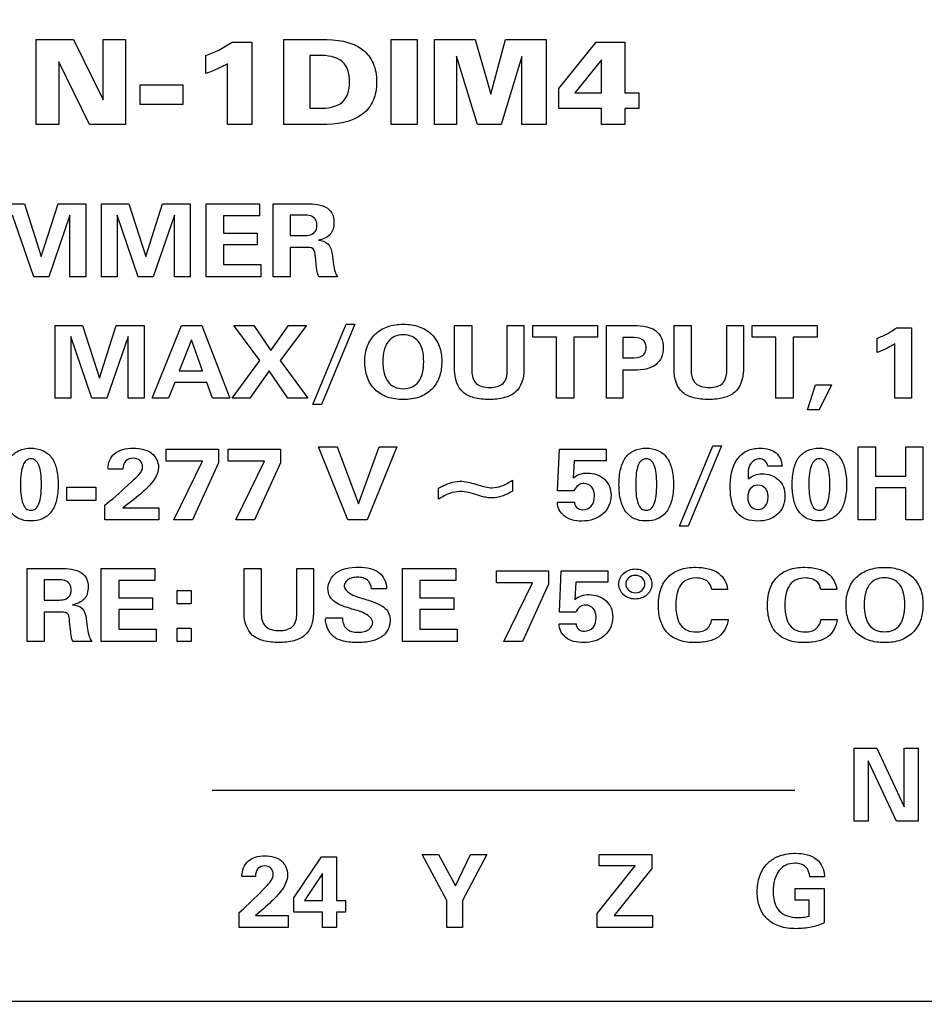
# Model space of a CAD drawing. Header units: inches. Extents: x 0.6 to 15.6, y 0.2 to 10.2.
# Tile 5 of 15: x 2.7 to 3.4, y 6.6 to 7.4. Entities that reach past the tile are written whole.
import ezdxf

# ---------------------------------------------------------------- set-up
doc = ezdxf.new("R2010")
doc.units = ezdxf.units.IN
doc.header["$LTSCALE"] = 0.935
doc.header["$MEASUREMENT"] = 0
doc.header["$PDMODE"] = 3
doc.header["$PDSIZE"] = 0.3125
doc.layers.get('0').update_dxf_attribs({"linetype": 'CONTINUOUS'})
doc.layers.get('Defpoints').update_dxf_attribs({"linetype": 'CONTINUOUS'})
doc.layers.add('DIMS', color=5, linetype='CONTINUOUS')
doc.layers.add('SCREEN', color=5, linetype='CONTINUOUS')
doc.styles.get("Standard").update_dxf_attribs({"font": 'ARIAL.TTF'})
doc.dimstyles.get("Standard").update_dxf_attribs({"dimtxt": 0.125, "dimasz": 0.18, "dimexe": 0.18, "dimexo": 0.0625, "dimgap": 0.09, "dimtad": 0, "dimtih": 1, "dimtoh": 1, "dimdec": 3, "dimzin": 4, "dimdsep": 46, "dimtxsty": 'STANDARD', "dimblk": '_FILLED', "dimblk1": '_FILLED', "dimblk2": '_FILLED', "dimcen": 0.09, "dimadec": 0, "dimazin": 0, "dimtol": 1, "dimtp": 0.001, "dimtm": 0.001, "dimtfac": 1, "dimtdec": 3, "dimtofl": 0, "dimtmove": 0, "dimatfit": 3, "dimldrblk": '_FILLED', "dimfxl": 1, "dimtolj": 1, "dimtzin": 4, "dimarcsym": 0})

# ---------------------------------------------------------------- blocks, each defined once
blk = doc.blocks.new('_FILLED')
at = {"color": 0, "linetype": 'ByBlock'}
blk.add_solid([(0, 0), (-1, 0.17361), (-1, -0.17361)], dxfattribs=at)
blk = doc.blocks.new('*D3')
at = {"layer": 'Defpoints', "color": 0, "lineweight": 0}
for p in [(2.34381, 9.18385), (1.23319, 5.37685), (6.39535, 5.37685)]:
    blk.add_point(p, dxfattribs=at)
at = {"layer": 'DIMS', "color": 0, "lineweight": -2}
for p, q in [((2.28131, 9.18385), (1.05319, 9.18385)), ((1.23319, 9.00385), (1.23319, 7.62105)), ((1.23319, 5.55685), (1.23319, 7.27717)), ((6.33285, 5.37685), (1.05319, 5.37685))]:
    blk.add_line(p, q, dxfattribs=at)
at = {"layer": 'DIMS', "color": 0, "lineweight": -2, "xscale": 0.18, "yscale": 0.18, "zscale": 0.18}
for p, rotation in [((1.23319, 9.18385), 90), ((1.23319, 5.37685), 270)]:
    blk.add_blockref('_FILLED', p, dxfattribs=dict(at, rotation=rotation))
at = {"layer": 'DIMS', "color": 0, "insert": (1.23319, 7.44911), "char_height": 0.125, "attachment_point": 5}
blk.add_mtext('\\A1;94.2mm (3.709")', dxfattribs=at)

msp = doc.modelspace()

# ---------------------------------------------------------------- linework, layer by layer
msp.add_line((2.41069, 6.61185), (10.76069, 6.61185))
at = {"layer": 'SCREEN', "linetype": 'Continuous'}
for p, q in [((2.68985, 7.33333), (2.68985, 7.40335)), ((2.68985, 7.40335), (2.72041, 7.40335)), ((2.72041, 7.40335), (2.74494, 7.35356)), ((2.74494, 7.35356), (2.74494, 7.40335)), ((2.74494, 7.40335), (2.76332, 7.40335)), ((2.76332, 7.40335), (2.76332, 7.33333)), ((2.85097, 7.40107), (2.86741, 7.40107)), ((2.86741, 7.40107), (2.86741, 7.33333)), ((2.89356, 7.33333), (2.89356, 7.40335)), ((2.89356, 7.40335), (2.92476, 7.40335)), ((2.982, 7.33333), (2.982, 7.40335)), ((2.982, 7.40335), (3.00343, 7.40335)), ((3.00343, 7.40335), (3.00343, 7.33333)), ((3.0175, 7.33333), (3.0175, 7.40335)), ((3.0175, 7.40335), (3.05096, 7.40335)), ((3.05096, 7.40335), (3.06398, 7.35821)), ((3.06398, 7.35821), (3.0759, 7.40335)), ((3.0759, 7.40335), (3.10936, 7.40335)), ((3.10936, 7.40335), (3.10936, 7.33333)), ((3.11985, 7.36281), (3.15063, 7.40107)), ((3.15063, 7.40107), (3.17421, 7.40107)), ((3.17421, 7.40107), (3.17421, 7.35929)), ((2.82944, 7.37524), (2.82944, 7.3903)), ((2.91509, 7.39011), (2.91509, 7.34667)), ((2.92271, 7.39011), (2.91509, 7.39011)), ((3.03567, 7.38944), (3.03567, 7.33333)), ((3.0529, 7.33333), (3.03567, 7.38944)), ((3.08945, 7.38935), (3.07238, 7.33333)), ((3.08945, 7.33333), (3.08945, 7.38935)), ((2.7086, 7.38474), (2.7086, 7.33333)), ((2.73375, 7.33333), (2.7086, 7.38474)), ((2.84719, 7.33333), (2.84719, 7.38331)), ((3.15494, 7.38641), (3.13309, 7.35929)), ((3.15494, 7.35929), (3.15494, 7.38641)), ((2.77534, 7.34966), (2.77534, 7.3658)), ((2.77534, 7.3658), (2.81053, 7.3658)), ((2.81053, 7.3658), (2.81053, 7.34966)), ((3.11985, 7.34657), (3.11985, 7.36281)), ((3.13309, 7.35929), (3.15494, 7.35929)), ((3.17421, 7.35929), (3.18561, 7.35929)), ((3.18561, 7.35929), (3.18561, 7.34657)), ((2.81053, 7.34966), (2.77534, 7.34966)), ((2.91509, 7.34667), (2.92271, 7.34667)), ((3.15494, 7.34657), (3.11985, 7.34657)), ((3.15494, 7.33333), (3.15494, 7.34657)), ((3.17421, 7.34657), (3.17421, 7.33333)), ((3.18561, 7.34657), (3.17421, 7.34657)), ((2.7086, 7.33333), (2.68985, 7.33333)), ((2.76332, 7.33333), (2.73375, 7.33333)), ((2.86741, 7.33333), (2.84719, 7.33333)), ((2.92476, 7.33333), (2.89356, 7.33333)), ((3.00343, 7.33333), (2.982, 7.33333)), ((3.03567, 7.33333), (3.0175, 7.33333)), ((3.07238, 7.33333), (3.0529, 7.33333)), ((3.10936, 7.33333), (3.08945, 7.33333)), ((3.17421, 7.33333), (3.15494, 7.33333)), ((2.65772, 7.268), (2.68014, 7.268)), ((2.68014, 7.268), (2.69405, 7.22466)), ((2.69405, 7.22466), (2.70787, 7.268)), ((2.70787, 7.268), (2.73073, 7.268)), ((2.73073, 7.268), (2.73073, 7.20798)), ((2.74365, 7.20798), (2.74365, 7.268)), ((2.74365, 7.268), (2.76607, 7.268)), ((2.76607, 7.268), (2.77998, 7.22466)), ((2.77998, 7.22466), (2.7938, 7.268)), ((2.7938, 7.268), (2.81667, 7.268)), ((2.81667, 7.268), (2.81667, 7.20798)), ((2.82959, 7.20798), (2.82959, 7.268)), ((2.82959, 7.268), (2.87362, 7.268)), ((2.87362, 7.268), (2.87362, 7.25807)), ((2.88483, 7.20798), (2.88483, 7.268)), ((2.88483, 7.268), (2.91242, 7.268)), ((2.68779, 7.20798), (2.67046, 7.25872)), ((2.71759, 7.25872), (2.70021, 7.20798)), ((2.71759, 7.20798), (2.71759, 7.25872)), ((2.7564, 7.25872), (2.7564, 7.20798)), ((2.77372, 7.20798), (2.7564, 7.25872)), ((2.80353, 7.25872), (2.78615, 7.20798)), ((2.80353, 7.20798), (2.80353, 7.25872)), ((2.844, 7.25807), (2.844, 7.24391)), ((2.87362, 7.25807), (2.844, 7.25807)), ((2.89878, 7.25872), (2.89878, 7.24192)), ((2.90715, 7.25872), (2.89878, 7.25872)), ((2.844, 7.24391), (2.87178, 7.24391)), ((2.87178, 7.24391), (2.87178, 7.23414)), ((2.89878, 7.24192), (2.90715, 7.24192)), ((2.844, 7.23414), (2.844, 7.21799)), ((2.87178, 7.23414), (2.844, 7.23414)), ((2.89878, 7.23215), (2.89878, 7.20798)), ((2.91103, 7.23215), (2.89878, 7.23215)), ((2.93326, 7.22674), (2.93444, 7.21807)), ((2.92061, 7.2153), (2.91967, 7.22438)), ((2.844, 7.21799), (2.87466, 7.21799)), ((2.87466, 7.21799), (2.87466, 7.20798)), ((2.70021, 7.20798), (2.68779, 7.20798)), ((2.73073, 7.20798), (2.71759, 7.20798)), ((2.7564, 7.20798), (2.74365, 7.20798)), ((2.78615, 7.20798), (2.77372, 7.20798)), ((2.81667, 7.20798), (2.80353, 7.20798)), ((2.87466, 7.20798), (2.82959, 7.20798)), ((2.89878, 7.20798), (2.88483, 7.20798)), ((2.93785, 7.20798), (2.92246, 7.20798)), ((2.70557, 7.10798), (2.70557, 7.168)), ((2.70557, 7.168), (2.72799, 7.168)), ((2.72799, 7.168), (2.7419, 7.12466)), ((2.7419, 7.12466), (2.75572, 7.168)), ((2.75572, 7.168), (2.77859, 7.168)), ((2.77859, 7.168), (2.77859, 7.10798)), ((2.78534, 7.10798), (2.80942, 7.168)), ((2.80942, 7.168), (2.82617, 7.168)), ((2.82617, 7.168), (2.84931, 7.10798)), ((2.87389, 7.13898), (2.85255, 7.168)), ((2.85255, 7.168), (2.86889, 7.168)), ((2.86889, 7.168), (2.8828, 7.14724)), ((2.8828, 7.14724), (2.89739, 7.168)), ((2.91224, 7.168), (2.89063, 7.13923)), ((2.89739, 7.168), (2.91224, 7.168)), ((2.91746, 7.10289), (2.94502, 7.16889)), ((2.95213, 7.16889), (2.92466, 7.10289)), ((2.94502, 7.16889), (2.95213, 7.16889)), ((3.03415, 7.13105), (3.03415, 7.168)), ((3.03415, 7.168), (3.04828, 7.168)), ((3.04828, 7.168), (3.04828, 7.13015)), ((3.0775, 7.13072), (3.0775, 7.168)), ((3.0775, 7.168), (3.09113, 7.168)), ((3.09113, 7.168), (3.09113, 7.13105)), ((3.09843, 7.15823), (3.09843, 7.168)), ((3.09843, 7.168), (3.15178, 7.168)), ((3.15178, 7.168), (3.15178, 7.15823)), ((3.15924, 7.10798), (3.15924, 7.168)), ((3.15924, 7.168), (3.17892, 7.168)), ((3.21475, 7.13105), (3.21475, 7.168)), ((3.21475, 7.168), (3.22888, 7.168)), ((3.22888, 7.168), (3.22888, 7.13015)), ((3.2581, 7.13072), (3.2581, 7.168)), ((3.2581, 7.168), (3.27174, 7.168)), ((3.27174, 7.168), (3.27174, 7.13105)), ((3.27903, 7.15823), (3.27903, 7.168)), ((3.27903, 7.168), (3.33238, 7.168)), ((3.33238, 7.168), (3.33238, 7.15823)), ((3.39774, 7.16604), (3.41021, 7.16604)), ((3.41021, 7.16604), (3.41021, 7.10798)), ((2.71831, 7.15872), (2.71831, 7.10798)), ((2.73564, 7.10798), (2.71831, 7.15872)), ((2.76544, 7.15872), (2.74806, 7.10798)), ((2.76544, 7.10798), (2.76544, 7.15872)), ((2.81753, 7.15616), (2.80749, 7.13072)), ((2.82666, 7.13072), (2.81753, 7.15616)), ((3.11797, 7.15823), (3.09843, 7.15823)), ((3.11797, 7.10798), (3.11797, 7.15823)), ((3.13224, 7.15823), (3.13224, 7.10798)), ((3.15178, 7.15823), (3.13224, 7.15823)), ((3.1727, 7.15799), (3.1727, 7.14122)), ((3.17945, 7.15799), (3.1727, 7.15799)), ((3.29857, 7.15823), (3.27903, 7.15823)), ((3.29857, 7.10798), (3.29857, 7.15823)), ((3.31284, 7.15823), (3.31284, 7.10798)), ((3.33238, 7.15823), (3.31284, 7.15823)), ((3.3819, 7.14574), (3.3819, 7.15738)), ((3.39653, 7.10798), (3.39653, 7.15298)), ((2.85111, 7.10798), (2.87389, 7.13898)), ((2.89063, 7.13923), (2.91341, 7.10798)), ((3.1727, 7.14122), (3.17945, 7.14122)), ((2.80749, 7.13072), (2.82666, 7.13072)), ((2.88154, 7.13072), (2.86574, 7.10798)), ((2.89693, 7.10798), (2.88154, 7.13072)), ((3.1727, 7.13113), (3.1727, 7.10798)), ((3.18256, 7.13113), (3.1727, 7.13113)), ((2.80389, 7.12088), (2.79871, 7.10798)), ((2.83013, 7.12088), (2.80389, 7.12088)), ((2.83486, 7.10798), (2.83013, 7.12088)), ((3.32445, 7.09838), (3.33112, 7.11913)), ((3.33112, 7.11913), (3.34421, 7.11913)), ((3.34421, 7.11913), (3.33404, 7.09838)), ((2.71831, 7.10798), (2.70557, 7.10798)), ((2.74806, 7.10798), (2.73564, 7.10798)), ((2.77859, 7.10798), (2.76544, 7.10798)), ((2.79871, 7.10798), (2.78534, 7.10798)), ((2.84931, 7.10798), (2.83486, 7.10798)), ((2.86574, 7.10798), (2.85111, 7.10798)), ((2.91341, 7.10798), (2.89693, 7.10798)), ((3.13224, 7.10798), (3.11797, 7.10798)), ((3.1727, 7.10798), (3.15924, 7.10798)), ((3.31284, 7.10798), (3.29857, 7.10798)), ((3.41021, 7.10798), (3.39653, 7.10798)), ((2.92466, 7.10289), (2.91746, 7.10289)), ((3.33404, 7.09838), (3.32445, 7.09838)), ((2.79691, 7.05615), (2.79691, 7.06604)), ((2.79691, 7.06604), (2.83981, 7.06604)), ((2.83981, 7.06604), (2.83981, 7.05497)), ((2.84792, 7.05615), (2.84792, 7.06604)), ((2.84792, 7.06604), (2.89082, 7.06604)), ((2.89082, 7.06604), (2.89082, 7.05497)), ((2.94641, 7.00798), (2.92224, 7.06799)), ((2.92224, 7.06799), (2.93763, 7.06799)), ((2.93763, 7.06799), (2.95514, 7.02108)), ((2.95514, 7.02108), (2.9722, 7.06799)), ((2.9867, 7.06799), (2.96225, 7.00798)), ((2.9722, 7.06799), (2.9867, 7.06799)), ((3.11895, 7.0319), (3.12044, 7.06604)), ((3.12044, 7.06604), (3.15888, 7.06604)), ((3.15888, 7.06604), (3.15888, 7.05664)), ((3.21921, 7.00289), (3.24676, 7.06889)), ((3.25387, 7.06889), (3.22641, 7.00289)), ((3.24676, 7.06889), (3.25387, 7.06889)), ((3.3661, 7.00798), (3.3661, 7.06799)), ((3.3661, 7.06799), (3.38041, 7.06799)), ((3.38041, 7.06799), (3.38041, 7.04399)), ((3.40549, 7.04399), (3.40549, 7.06799)), ((3.40549, 7.06799), (3.41931, 7.06799)), ((3.41931, 7.06799), (3.41931, 7.00798)), ((3.1326, 7.05664), (3.13169, 7.04248)), ((3.15888, 7.05664), (3.1326, 7.05664)), ((2.76112, 7.0498), (2.74888, 7.0498)), ((2.82662, 7.05615), (2.79691, 7.05615)), ((2.80303, 7.00798), (2.82662, 7.05615)), ((2.83981, 7.05497), (2.81834, 7.00798)), ((2.87763, 7.05615), (2.84792, 7.05615)), ((2.85404, 7.00798), (2.87763, 7.05615)), ((2.89082, 7.05497), (2.86935, 7.00798)), ((3.30356, 7.05208), (3.29177, 7.05208)), ((3.08182, 7.04057), (3.08182, 7.03159)), ((3.38041, 7.04399), (3.40549, 7.04399)), ((2.71512, 7.02389), (2.71512, 7.03491)), ((2.71512, 7.03491), (2.73893, 7.03491)), ((2.73893, 7.03491), (2.73893, 7.02389)), ((3.02096, 7.0249), (3.02096, 7.03396)), ((3.05166, 7.03735), (3.05413, 7.03659)), ((3.38041, 7.03422), (3.38041, 7.00798)), ((3.40549, 7.03422), (3.38041, 7.03422)), ((3.40549, 7.00798), (3.40549, 7.03422)), ((3.1325, 7.0319), (3.11895, 7.0319)), ((2.73893, 7.02389), (2.71512, 7.02389)), ((2.7464, 7.02014), (2.75018, 7.02323)), ((2.7464, 7.00798), (2.7464, 7.02014)), ((2.76112, 7.01782), (2.79083, 7.01782)), ((2.79083, 7.01782), (2.79083, 7.00798)), ((3.11878, 7.02254), (3.13269, 7.02254)), ((2.79083, 7.00798), (2.7464, 7.00798)), ((2.81834, 7.00798), (2.80303, 7.00798)), ((2.86935, 7.00798), (2.85404, 7.00798)), ((2.96225, 7.00798), (2.94641, 7.00798)), ((3.38041, 7.00798), (3.3661, 7.00798)), ((3.41931, 7.00798), (3.40549, 7.00798)), ((3.22641, 7.00289), (3.21921, 7.00289)), ((2.68252, 6.90797), (2.68252, 6.96799)), ((2.68252, 6.96799), (2.71012, 6.96799)), ((2.74338, 6.90797), (2.74338, 6.96799)), ((2.74338, 6.96799), (2.78741, 6.96799)), ((2.78741, 6.96799), (2.78741, 6.95806)), ((2.86097, 6.93104), (2.86097, 6.96799)), ((2.86097, 6.96799), (2.8751, 6.96799)), ((2.8751, 6.96799), (2.8751, 6.93015)), ((2.90432, 6.93072), (2.90432, 6.96799)), ((2.90432, 6.96799), (2.91796, 6.96799)), ((2.91796, 6.96799), (2.91796, 6.93104)), ((2.99124, 6.90797), (2.99124, 6.96799)), ((2.99124, 6.96799), (3.03527, 6.96799)), ((3.03527, 6.96799), (3.03527, 6.95806)), ((3.06849, 6.95615), (3.06849, 6.96604)), ((3.06849, 6.96604), (3.11139, 6.96604)), ((3.11139, 6.96604), (3.11139, 6.95497)), ((3.12035, 6.9319), (3.12183, 6.96604)), ((3.12183, 6.96604), (3.16028, 6.96604)), ((3.16028, 6.96604), (3.16028, 6.95664)), ((2.69648, 6.95871), (2.69648, 6.94191)), ((2.70485, 6.95871), (2.69648, 6.95871)), ((2.75779, 6.95806), (2.75779, 6.9439)), ((2.78741, 6.95806), (2.75779, 6.95806)), ((2.97814, 6.95123), (2.96581, 6.95123)), ((3.00564, 6.95806), (3.00564, 6.9439)), ((3.03527, 6.95806), (3.00564, 6.95806)), ((3.0982, 6.95615), (3.06849, 6.95615)), ((3.07461, 6.90797), (3.0982, 6.95615)), ((3.11139, 6.95497), (3.08992, 6.90797)), ((3.13399, 6.95664), (3.13309, 6.94248)), ((3.16028, 6.95664), (3.13399, 6.95664)), ((2.75779, 6.9439), (2.78557, 6.9439)), ((2.78557, 6.9439), (2.78557, 6.93414)), ((2.80577, 6.93882), (2.80577, 6.9498)), ((2.80577, 6.9498), (2.81739, 6.9498)), ((2.81739, 6.9498), (2.81739, 6.93882)), ((3.00564, 6.9439), (3.03343, 6.9439)), ((3.03343, 6.9439), (3.03343, 6.93414)), ((3.25878, 6.95066), (3.24568, 6.95066)), ((3.34854, 6.95066), (3.33544, 6.95066)), ((2.69648, 6.94191), (2.70485, 6.94191)), ((2.81739, 6.93882), (2.80577, 6.93882)), ((2.94969, 6.93462), (2.94835, 6.93503)), ((2.95978, 6.94288), (2.96063, 6.94264)), ((2.69648, 6.93214), (2.69648, 6.90797)), ((2.70872, 6.93214), (2.69648, 6.93214)), ((2.75779, 6.93414), (2.75779, 6.91798)), ((2.78557, 6.93414), (2.75779, 6.93414)), ((2.92791, 6.92746), (2.94182, 6.92746)), ((2.95118, 6.93418), (2.94969, 6.93462)), ((3.00564, 6.93414), (3.00564, 6.91798)), ((3.03343, 6.93414), (3.00564, 6.93414)), ((3.1339, 6.9319), (3.12035, 6.9319)), ((2.71831, 6.9153), (2.71737, 6.92437)), ((2.73096, 6.92673), (2.73213, 6.91806)), ((2.80577, 6.90797), (2.80577, 6.91896)), ((2.80577, 6.91896), (2.81739, 6.91896)), ((2.81739, 6.91896), (2.81739, 6.90797)), ((3.12017, 6.92254), (3.13408, 6.92254)), ((3.24577, 6.92596), (3.25914, 6.92596)), ((3.33553, 6.92596), (3.3489, 6.92596)), ((2.75779, 6.91798), (2.78845, 6.91798)), ((2.78845, 6.91798), (2.78845, 6.90797)), ((3.00564, 6.91798), (3.0363, 6.91798)), ((3.0363, 6.91798), (3.0363, 6.90797)), ((2.69648, 6.90797), (2.68252, 6.90797)), ((2.73555, 6.90797), (2.72016, 6.90797)), ((2.78845, 6.90797), (2.74338, 6.90797)), ((2.81739, 6.90797), (2.80577, 6.90797)), ((3.0363, 6.90797), (2.99124, 6.90797)), ((3.08992, 6.90797), (3.07461, 6.90797))]:
    msp.add_line(p, q, dxfattribs=at)
at = {"layer": 'SCREEN'}
for p, q in [((3.36301, 6.76001), (3.36301, 6.82003)), ((3.36301, 6.82003), (3.38152, 6.82003)), ((3.38152, 6.82003), (3.4041, 6.77177)), ((3.4041, 6.77177), (3.4041, 6.82003)), ((3.4041, 6.82003), (3.41562, 6.82003)), ((3.41562, 6.82003), (3.41562, 6.76001)), ((3.37452, 6.80969), (3.37452, 6.76001)), ((3.39784, 6.76001), (3.37452, 6.80969)), ((2.83472, 6.78547), (3.31408, 6.78547)), ((3.37452, 6.76001), (3.36301, 6.76001)), ((3.41562, 6.76001), (3.39784, 6.76001)), ((3.02778, 6.69478), (3.00752, 6.73263)), ((3.00752, 6.73263), (3.02103, 6.73263)), ((3.02103, 6.73263), (3.03478, 6.70695)), ((3.03478, 6.70695), (3.04719, 6.73263)), ((3.06054, 6.73263), (3.04064, 6.69478)), ((3.04719, 6.73263), (3.06054, 6.73263)), ((3.15323, 6.72318), (3.15323, 6.73263)), ((3.15323, 6.73263), (3.19632, 6.73263)), ((3.19632, 6.73263), (3.19632, 6.72103)), ((2.90176, 6.69686), (2.9245, 6.73067)), ((2.9245, 6.73067), (2.93708, 6.73067)), ((2.93708, 6.73067), (2.93708, 6.69478)), ((2.92544, 6.71712), (2.91075, 6.69478)), ((2.92544, 6.69478), (2.92544, 6.71712)), ((3.15156, 6.68412), (3.18273, 6.72318)), ((3.18273, 6.72318), (3.15323, 6.72318)), ((3.19632, 6.72103), (3.16548, 6.68253)), ((2.85915, 6.71444), (2.85915, 6.71509)), ((2.87022, 6.71444), (2.85915, 6.71444)), ((3.33848, 6.71411), (3.32639, 6.71411)), ((3.33848, 6.71521), (3.33848, 6.71411)), ((3.31439, 6.69503), (3.31439, 6.70459)), ((3.31439, 6.70459), (3.33831, 6.70459)), ((3.33831, 6.70459), (3.33831, 6.67651)), ((2.90176, 6.68518), (2.90176, 6.69686)), ((2.91075, 6.69478), (2.92544, 6.69478)), ((2.93708, 6.69478), (2.94436, 6.69478)), ((2.94436, 6.69478), (2.94436, 6.68518)), ((3.02778, 6.67261), (3.02778, 6.69478)), ((3.04064, 6.69478), (3.04064, 6.67261)), ((3.32582, 6.69503), (3.31439, 6.69503)), ((3.32578, 6.68192), (3.32582, 6.69503)), ((2.85692, 6.68477), (2.86033, 6.68787)), ((2.85692, 6.67261), (2.85692, 6.68477)), ((2.92544, 6.68518), (2.90176, 6.68518)), ((2.92544, 6.67261), (2.92544, 6.68518)), ((2.93708, 6.68518), (2.93708, 6.67261)), ((2.94436, 6.68518), (2.93708, 6.68518)), ((3.15156, 6.67261), (3.15156, 6.68412)), ((2.87022, 6.68245), (2.89708, 6.68245)), ((2.89708, 6.68245), (2.89708, 6.67261)), ((3.16548, 6.68253), (3.19706, 6.68253)), ((3.19706, 6.68253), (3.19706, 6.67261)), ((2.89708, 6.67261), (2.85692, 6.67261)), ((2.93708, 6.67261), (2.92544, 6.67261)), ((3.04064, 6.67261), (3.02778, 6.67261)), ((3.19706, 6.67261), (3.15156, 6.67261))]:
    msp.add_line(p, q, dxfattribs=at)
at = {"layer": 'SCREEN', "linetype": 'Continuous'}
for points, knots in [([(2.82944, 7.3903), (2.83315, 7.39138), (2.84066, 7.39443), (2.84755, 7.39865), (2.85097, 7.40107)], [0, 0, 0, 0, 0.47935, 1, 1, 1, 1]), ([(2.92476, 7.40335), (2.93643, 7.40335), (2.9547, 7.40137), (2.96686, 7.38587), (2.96952, 7.37632), (2.97014, 7.36832), (2.96952, 7.36032), (2.96686, 7.35078), (2.95469, 7.33528), (2.93643, 7.33333), (2.92476, 7.33333)], [0, 0, 0, 0, 0.271337, 0.378446, 0.436062, 0.500119, 0.564115, 0.62169, 0.728716, 1, 1, 1, 1]), ([(2.92271, 7.34667), (2.9293, 7.34667), (2.94006, 7.34767), (2.94712, 7.35891), (2.94795, 7.36833), (2.94711, 7.37777), (2.94006, 7.38905), (2.92929, 7.39011), (2.92271, 7.39011)], [0, 0, 0, 0, 0.261659, 0.367534, 0.49936, 0.631974, 0.738547, 1, 1, 1, 1]), ([(2.84719, 7.38331), (2.8448, 7.3818), (2.839, 7.37881), (2.83291, 7.37648), (2.82944, 7.37524)], [0, 0, 0, 0, 0.434123, 1, 1, 1, 1]), ([(2.91242, 7.268), (2.91822, 7.268), (2.92701, 7.26764), (2.93424, 7.25972), (2.93514, 7.25327), (2.93454, 7.24746), (2.93112, 7.24085), (2.92559, 7.23883), (2.92201, 7.23805)], [0, 0, 0, 0, 0.334552, 0.454109, 0.586356, 0.696253, 0.788613, 1, 1, 1, 1]), ([(2.90715, 7.24192), (2.91081, 7.24192), (2.91624, 7.24154), (2.92061, 7.24629), (2.92102, 7.25021), (2.92066, 7.25411), (2.91652, 7.25923), (2.91086, 7.25872), (2.90715, 7.25872)], [0, 0, 0, 0, 0.297273, 0.387829, 0.494839, 0.607632, 0.698189, 1, 1, 1, 1]), ([(2.92201, 7.23805), (2.92483, 7.23778), (2.93129, 7.23618), (2.93286, 7.2297), (2.93326, 7.22674)], [0, 0, 0, 0, 0.486301, 1, 1, 1, 1]), ([(2.91967, 7.22438), (2.91945, 7.22667), (2.91918, 7.23258), (2.9133, 7.23215), (2.91103, 7.23215)], [0, 0, 0, 0, 0.50265, 1, 1, 1, 1]), ([(2.92246, 7.20798), (2.92194, 7.20888), (2.92105, 7.21129), (2.92076, 7.21382), (2.92061, 7.2153)], [0, 0, 0, 0, 0.409063, 1, 1, 1, 1]), ([(2.93444, 7.21807), (2.93474, 7.21602), (2.93539, 7.2125), (2.93691, 7.20916), (2.93785, 7.20798)], [0, 0, 0, 0, 0.57835, 1, 1, 1, 1]), ([(2.96023, 7.13829), (2.96025, 7.14265), (2.96142, 7.15089), (2.96817, 7.16143), (2.97905, 7.16785), (2.99195, 7.16944), (3.00484, 7.16785), (3.01567, 7.1614), (3.02247, 7.15088), (3.02361, 7.14218), (3.02357, 7.1374), (3.02355, 7.13695)], [0, 0, 0, 0, 0.128921, 0.243873, 0.36134, 0.493823, 0.625814, 0.742899, 0.858495, 0.986792, 1, 1, 1, 1]), ([(3.17892, 7.168), (3.18589, 7.168), (3.19655, 7.16776), (3.20504, 7.158), (3.20612, 7.14979), (3.20504, 7.14171), (3.19798, 7.13238), (3.18854, 7.13113), (3.18256, 7.13113)], [0, 0, 0, 0, 0.298123, 0.403393, 0.523588, 0.640375, 0.744192, 1, 1, 1, 1]), ([(3.3819, 7.15738), (3.38485, 7.15852), (3.39037, 7.16101), (3.39548, 7.16428), (3.39774, 7.16604)], [0, 0, 0, 0, 0.525235, 1, 1, 1, 1]), ([(3.00871, 7.13821), (3.00871, 7.1414), (3.00824, 7.14714), (3.00507, 7.15471), (2.99916, 7.15949), (2.99188, 7.16061), (2.98461, 7.15948), (2.97873, 7.15468), (2.97559, 7.14713), (2.97508, 7.14139), (2.97508, 7.13821)], [0, 0, 0, 0, 0.152403, 0.274535, 0.38279, 0.500549, 0.617708, 0.72597, 0.847787, 1, 1, 1, 1]), ([(3.17945, 7.14122), (3.18267, 7.14122), (3.18762, 7.14122), (3.19142, 7.14583), (3.19185, 7.14963), (3.19142, 7.15344), (3.18758, 7.15799), (3.18266, 7.15799), (3.17945, 7.15799)], [0, 0, 0, 0, 0.28569, 0.384396, 0.500942, 0.616576, 0.715061, 1, 1, 1, 1]), ([(3.39653, 7.15298), (3.39394, 7.15136), (3.38923, 7.1486), (3.38419, 7.14646), (3.3819, 7.14574)], [0, 0, 0, 0, 0.560025, 1, 1, 1, 1]), ([(3.02355, 7.13695), (3.02346, 7.13294), (3.02227, 7.12502), (3.01585, 7.1146), (3.00495, 7.10799), (2.99195, 7.10641), (2.97895, 7.10799), (2.96799, 7.11454), (2.96137, 7.12539), (2.96021, 7.1338), (2.96023, 7.13829)], [0, 0, 0, 0, 0.120395, 0.238755, 0.357662, 0.492803, 0.628411, 0.747599, 0.865389, 1, 1, 1, 1]), ([(2.97508, 7.13821), (2.97507, 7.13497), (2.97558, 7.12916), (2.97866, 7.12149), (2.98457, 7.11665), (2.99188, 7.11553), (2.9992, 7.11664), (3.00512, 7.12149), (3.00825, 7.12916), (3.00871, 7.13497), (3.00871, 7.13821)], [0, 0, 0, 0, 0.153634, 0.27525, 0.382597, 0.499598, 0.617206, 0.724657, 0.846547, 1, 1, 1, 1]), ([(3.09113, 7.13105), (3.09113, 7.12459), (3.08779, 7.11349), (3.0744, 7.10766), (3.06261, 7.1067), (3.05083, 7.10764), (3.03738, 7.11343), (3.03415, 7.12458), (3.03415, 7.13105)], [0, 0, 0, 0, 0.230748, 0.348983, 0.499585, 0.651095, 0.768942, 1, 1, 1, 1]), ([(3.04828, 7.13015), (3.04828, 7.12661), (3.04989, 7.12059), (3.05694, 7.11723), (3.06306, 7.1167), (3.06916, 7.11722), (3.07623, 7.12082), (3.0775, 7.12705), (3.0775, 7.13072)], [0, 0, 0, 0, 0.235501, 0.351663, 0.497407, 0.641471, 0.755341, 1, 1, 1, 1]), ([(3.27174, 7.13105), (3.27174, 7.12459), (3.2684, 7.11349), (3.25501, 7.10766), (3.24321, 7.1067), (3.23144, 7.10764), (3.21798, 7.11343), (3.21475, 7.12458), (3.21475, 7.13105)], [0, 0, 0, 0, 0.230748, 0.348983, 0.499585, 0.651095, 0.768942, 1, 1, 1, 1]), ([(3.22888, 7.13015), (3.22888, 7.12661), (3.23049, 7.12059), (3.23755, 7.11723), (3.24367, 7.1167), (3.24977, 7.11722), (3.25683, 7.12082), (3.2581, 7.12705), (3.2581, 7.13072)], [0, 0, 0, 0, 0.235501, 0.351663, 0.497407, 0.641471, 0.755341, 1, 1, 1, 1]), ([(2.6845, 7.00706), (2.68148, 7.00715), (2.67546, 7.00824), (2.66785, 7.01456), (2.66374, 7.02488), (2.66279, 7.03708), (2.66373, 7.04924), (2.66781, 7.05956), (2.67574, 7.06598), (2.68214, 7.06698), (2.6855, 7.06698)], [0, 0, 0, 0, 0.106375, 0.214683, 0.338257, 0.494505, 0.650948, 0.773966, 0.881416, 1, 1, 1, 1]), ([(2.6855, 7.06698), (2.68886, 7.06697), (2.69527, 7.06596), (2.7032, 7.05952), (2.7073, 7.04922), (2.70826, 7.03707), (2.70729, 7.02489), (2.70317, 7.01457), (2.69528, 7.00803), (2.68852, 7.00699), (2.68483, 7.00704), (2.6845, 7.00706)], [0, 0, 0, 0, 0.115879, 0.221194, 0.341528, 0.493741, 0.646102, 0.766948, 0.872982, 0.988456, 1, 1, 1, 1]), ([(2.74888, 7.05046), (2.74888, 7.05489), (2.75222, 7.06226), (2.76136, 7.06641), (2.76961, 7.06728), (2.77784, 7.06642), (2.78681, 7.06266), (2.79054, 7.05552), (2.79048, 7.05104), (2.79046, 7.05078)], [0, 0, 0, 0, 0.226852, 0.352797, 0.500452, 0.647288, 0.772479, 0.986915, 1, 1, 1, 1]), ([(3.19079, 7.00706), (3.18778, 7.00715), (3.18176, 7.00824), (3.17415, 7.01456), (3.17003, 7.02488), (3.16908, 7.03708), (3.17003, 7.04924), (3.17411, 7.05956), (3.18204, 7.06598), (3.18844, 7.06698), (3.19179, 7.06698)], [0, 0, 0, 0, 0.106375, 0.214683, 0.338257, 0.494505, 0.650948, 0.773966, 0.881416, 1, 1, 1, 1]), ([(3.19179, 7.06698), (3.19515, 7.06697), (3.20156, 7.06596), (3.20949, 7.05952), (3.21359, 7.04922), (3.21455, 7.03707), (3.21359, 7.02489), (3.20946, 7.01457), (3.20158, 7.00803), (3.19481, 7.00699), (3.19112, 7.00704), (3.19079, 7.00706)], [0, 0, 0, 0, 0.115879, 0.221194, 0.341528, 0.493741, 0.646102, 0.766948, 0.872982, 0.988456, 1, 1, 1, 1]), ([(3.26098, 7.03341), (3.26098, 7.042), (3.26231, 7.05522), (3.27466, 7.06582), (3.28437, 7.06728), (3.29266, 7.06641), (3.3008, 7.06269), (3.30351, 7.05606), (3.30356, 7.05208)], [0, 0, 0, 0, 0.355297, 0.492289, 0.641172, 0.746849, 0.835398, 1, 1, 1, 1]), ([(3.33327, 7.00706), (3.33025, 7.00715), (3.32423, 7.00824), (3.31662, 7.01456), (3.31251, 7.02488), (3.31156, 7.03708), (3.3125, 7.04924), (3.31658, 7.05956), (3.32451, 7.06598), (3.33091, 7.06698), (3.33427, 7.06698)], [0, 0, 0, 0, 0.106375, 0.214683, 0.338257, 0.494505, 0.650948, 0.773966, 0.881416, 1, 1, 1, 1]), ([(3.33427, 7.06698), (3.33763, 7.06697), (3.34404, 7.06596), (3.35197, 7.05952), (3.35607, 7.04922), (3.35703, 7.03707), (3.35606, 7.02489), (3.35194, 7.01457), (3.34405, 7.00803), (3.33729, 7.00699), (3.3336, 7.00704), (3.33327, 7.00706)], [0, 0, 0, 0, 0.115879, 0.221194, 0.341528, 0.493741, 0.646102, 0.766948, 0.872982, 0.988456, 1, 1, 1, 1]), ([(2.69419, 7.03707), (2.69419, 7.04015), (2.69394, 7.04551), (2.69255, 7.05233), (2.68987, 7.05712), (2.68551, 7.05872), (2.68114, 7.05715), (2.67846, 7.05239), (2.67708, 7.04556), (2.67684, 7.03973), (2.67686, 7.03617), (2.67686, 7.03572)], [0, 0, 0, 0, 0.180464, 0.313777, 0.408326, 0.486827, 0.56516, 0.658719, 0.791853, 0.97378, 1, 1, 1, 1]), ([(2.77737, 7.0518), (2.77737, 7.05358), (2.77567, 7.05751), (2.76953, 7.05926), (2.76249, 7.05728), (2.76122, 7.05215), (2.76112, 7.0498)], [0, 0, 0, 0, 0.215551, 0.447307, 0.717119, 1, 1, 1, 1]), ([(3.20048, 7.03707), (3.20048, 7.04015), (3.20024, 7.04551), (3.19885, 7.05233), (3.19617, 7.05712), (3.1918, 7.05872), (3.18744, 7.05715), (3.18475, 7.05239), (3.18337, 7.04556), (3.18313, 7.03973), (3.18315, 7.03617), (3.18316, 7.03572)], [0, 0, 0, 0, 0.180464, 0.313777, 0.408326, 0.486827, 0.56516, 0.658719, 0.791853, 0.97378, 1, 1, 1, 1]), ([(3.29177, 7.05208), (3.29153, 7.05376), (3.29002, 7.05719), (3.28367, 7.0593), (3.2754, 7.05382), (3.27561, 7.04627), (3.27561, 7.04215)], [0, 0, 0, 0, 0.167371, 0.332758, 0.594515, 1, 1, 1, 1]), ([(3.34296, 7.03707), (3.34296, 7.04015), (3.34271, 7.04551), (3.34132, 7.05233), (3.33864, 7.05712), (3.33428, 7.05872), (3.32991, 7.05715), (3.32723, 7.05239), (3.32585, 7.04556), (3.32561, 7.03973), (3.32563, 7.03617), (3.32563, 7.03572)], [0, 0, 0, 0, 0.180464, 0.313777, 0.408326, 0.486827, 0.56516, 0.658719, 0.791853, 0.97378, 1, 1, 1, 1]), ([(2.75018, 7.02323), (2.75726, 7.02895), (2.76617, 7.03731), (2.77737, 7.04765), (2.77737, 7.0518)], [0, 0, 0, 0, 0.686587, 1, 1, 1, 1]), ([(2.79046, 7.05078), (2.79038, 7.04872), (2.789, 7.04395), (2.78385, 7.03651), (2.77413, 7.02775), (2.76605, 7.02147), (2.76112, 7.01782)], [0, 0, 0, 0, 0.135696, 0.320765, 0.593376, 1, 1, 1, 1]), ([(3.05413, 7.03659), (3.05764, 7.03548), (3.06391, 7.03359), (3.07368, 7.0357), (3.07898, 7.03873), (3.08182, 7.04057)], [0, 0, 0, 0, 0.37769, 0.652166, 1, 1, 1, 1]), ([(3.13169, 7.04248), (3.13333, 7.04378), (3.13709, 7.04593), (3.14627, 7.04714), (3.15628, 7.04398), (3.16206, 7.03564), (3.16329, 7.0278), (3.16186, 7.01949), (3.15795, 7.01425), (3.1553, 7.01209), (3.15482, 7.01173)], [0, 0, 0, 0, 0.102553, 0.207475, 0.451074, 0.567465, 0.689429, 0.832828, 0.970986, 1, 1, 1, 1]), ([(3.27561, 7.04163), (3.27732, 7.04295), (3.28093, 7.04515), (3.28989, 7.04669), (3.29972, 7.04348), (3.30525, 7.03504), (3.30635, 7.02725), (3.30509, 7.01911), (3.30146, 7.01393), (3.29893, 7.0118), (3.29844, 7.01142)], [0, 0, 0, 0, 0.10809, 0.206488, 0.450224, 0.567145, 0.694175, 0.836079, 0.969431, 1, 1, 1, 1]), ([(2.67686, 7.03572), (2.6769, 7.03304), (2.67716, 7.02808), (2.67843, 7.02166), (2.68113, 7.01689), (2.6855, 7.01533), (2.68987, 7.01693), (2.69256, 7.02173), (2.69394, 7.02858), (2.69419, 7.03397), (2.69419, 7.03707)], [0, 0, 0, 0, 0.165405, 0.305541, 0.403616, 0.486506, 0.569039, 0.668446, 0.809055, 1, 1, 1, 1]), ([(3.02096, 7.03396), (3.02386, 7.0357), (3.02941, 7.03852), (3.04003, 7.0405), (3.04722, 7.03865), (3.05147, 7.03739)], [0, 0, 0, 0, 0.319086, 0.581731, 1, 1, 1, 1]), ([(3.14918, 7.02853), (3.14904, 7.03098), (3.14778, 7.03563), (3.14126, 7.03865), (3.13529, 7.03682), (3.13315, 7.03361), (3.1325, 7.0319)], [0, 0, 0, 0, 0.284723, 0.558753, 0.77559, 1, 1, 1, 1]), ([(3.18316, 7.03572), (3.18319, 7.03304), (3.18346, 7.02808), (3.18473, 7.02166), (3.18742, 7.01689), (3.19179, 7.01533), (3.19617, 7.01693), (3.19885, 7.02173), (3.20024, 7.02858), (3.20048, 7.03397), (3.20048, 7.03707)], [0, 0, 0, 0, 0.165405, 0.305541, 0.403616, 0.486506, 0.569039, 0.668446, 0.809055, 1, 1, 1, 1]), ([(3.29844, 7.01142), (3.29673, 7.01011), (3.29206, 7.00762), (3.28345, 7.00656), (3.27402, 7.00772), (3.26268, 7.01551), (3.26098, 7.02654), (3.26098, 7.03341)], [0, 0, 0, 0, 0.116827, 0.283037, 0.466516, 0.624936, 1, 1, 1, 1]), ([(3.29213, 7.02657), (3.29214, 7.028), (3.29186, 7.03057), (3.28961, 7.035), (3.28377, 7.03755), (3.27646, 7.03437), (3.27542, 7.02927), (3.27543, 7.02657)], [0, 0, 0, 0, 0.145739, 0.270098, 0.502083, 0.733905, 1, 1, 1, 1]), ([(3.32563, 7.03572), (3.32567, 7.03304), (3.32593, 7.02808), (3.3272, 7.02166), (3.3299, 7.01689), (3.33427, 7.01533), (3.33864, 7.01693), (3.34133, 7.02173), (3.34271, 7.02858), (3.34296, 7.03397), (3.34296, 7.03707)], [0, 0, 0, 0, 0.165405, 0.305541, 0.403616, 0.486506, 0.569039, 0.668446, 0.809055, 1, 1, 1, 1]), ([(3.05328, 7.02828), (3.0484, 7.02977), (3.04069, 7.03227), (3.02934, 7.02997), (3.02391, 7.02681), (3.02096, 7.0249)], [0, 0, 0, 0, 0.45038, 0.689857, 1, 1, 1, 1]), ([(3.08182, 7.03159), (3.07903, 7.02988), (3.07359, 7.02711), (3.06615, 7.02581), (3.06057, 7.02627), (3.05674, 7.02715), (3.05434, 7.02794), (3.05328, 7.02828)], [0, 0, 0, 0, 0.32794, 0.606862, 0.745835, 0.888004, 1, 1, 1, 1]), ([(3.13269, 7.02254), (3.13274, 7.02089), (3.13418, 7.01721), (3.14053, 7.01559), (3.14797, 7.01881), (3.14931, 7.0249), (3.14919, 7.02826), (3.14918, 7.02853)], [0, 0, 0, 0, 0.181676, 0.376122, 0.652991, 0.971771, 1, 1, 1, 1]), ([(3.27543, 7.02657), (3.27544, 7.02386), (3.27652, 7.01888), (3.28368, 7.01541), (3.29104, 7.01869), (3.29211, 7.02393), (3.29213, 7.02657)], [0, 0, 0, 0, 0.267117, 0.494753, 0.730868, 1, 1, 1, 1]), ([(3.15482, 7.01173), (3.15292, 7.01031), (3.14782, 7.00767), (3.13935, 7.0066), (3.13092, 7.00752), (3.12223, 7.01136), (3.11878, 7.01822), (3.11878, 7.02238)], [0, 0, 0, 0, 0.158096, 0.377158, 0.562285, 0.721523, 1, 1, 1, 1]), ([(2.71012, 6.96799), (2.71592, 6.96799), (2.7247, 6.96763), (2.73194, 6.95971), (2.73283, 6.95326), (2.73223, 6.94745), (2.72882, 6.94085), (2.72329, 6.93882), (2.71971, 6.93804)], [0, 0, 0, 0, 0.334552, 0.454109, 0.586356, 0.696253, 0.788613, 1, 1, 1, 1]), ([(2.94835, 6.93503), (2.94399, 6.93633), (2.93727, 6.9381), (2.93088, 6.94479), (2.92878, 6.95415), (2.93445, 6.96434), (2.94522, 6.96843), (2.95493, 6.96937), (2.96196, 6.96872), (2.96537, 6.96777), (2.9656, 6.9677)], [0, 0, 0, 0, 0.192002, 0.282621, 0.375813, 0.580311, 0.703691, 0.852081, 0.989733, 1, 1, 1, 1]), ([(2.9656, 6.9677), (2.96796, 6.96701), (2.97467, 6.96404), (2.97814, 6.95629), (2.97814, 6.95155)], [0, 0, 0, 0, 0.338778, 1, 1, 1, 1]), ([(3.1822, 6.94281), (3.17888, 6.94294), (3.17235, 6.94532), (3.16768, 6.95516), (3.17249, 6.96517), (3.17935, 6.96755), (3.18288, 6.96754)], [0, 0, 0, 0, 0.246791, 0.491272, 0.737196, 1, 1, 1, 1]), ([(3.18288, 6.96754), (3.18642, 6.96754), (3.19325, 6.96516), (3.19811, 6.95514), (3.1932, 6.94514), (3.18616, 6.94273), (3.1824, 6.94281), (3.1822, 6.94281)], [0, 0, 0, 0, 0.254723, 0.492817, 0.729596, 0.985927, 1, 1, 1, 1]), ([(3.20215, 6.94314), (3.20243, 6.94584), (3.20371, 6.95227), (3.20901, 6.96155), (3.21965, 6.96802), (3.23155, 6.96938), (3.24254, 6.96834), (3.25372, 6.96406), (3.25848, 6.95578), (3.25878, 6.95066)], [0, 0, 0, 0, 0.102134, 0.2469, 0.389903, 0.555626, 0.691908, 0.805649, 1, 1, 1, 1]), ([(3.29191, 6.94314), (3.2922, 6.94584), (3.29348, 6.95227), (3.29877, 6.96155), (3.30941, 6.96802), (3.32131, 6.96938), (3.3323, 6.96834), (3.34348, 6.96406), (3.34824, 6.95578), (3.34854, 6.95066)], [0, 0, 0, 0, 0.102134, 0.2469, 0.389903, 0.555626, 0.691908, 0.805649, 1, 1, 1, 1]), ([(3.35624, 6.93829), (3.35626, 6.94264), (3.35743, 6.95088), (3.36418, 6.96143), (3.37506, 6.96784), (3.38796, 6.96944), (3.40085, 6.96785), (3.41168, 6.96139), (3.41848, 6.95088), (3.41962, 6.94218), (3.41957, 6.93739), (3.41956, 6.93695)], [0, 0, 0, 0, 0.128921, 0.243873, 0.36134, 0.493823, 0.625814, 0.742899, 0.858495, 0.986792, 1, 1, 1, 1]), ([(2.96581, 6.95123), (2.96556, 6.95384), (2.96386, 6.95803), (2.95873, 6.96049), (2.95434, 6.96094), (2.95, 6.96054), (2.94634, 6.95901), (2.94391, 6.95647), (2.9433, 6.95418), (2.94339, 6.95314)], [0, 0, 0, 0, 0.251818, 0.378136, 0.526954, 0.670956, 0.792032, 0.896951, 1, 1, 1, 1]), ([(3.18292, 6.96229), (3.18086, 6.9623), (3.17691, 6.96097), (3.17403, 6.9552), (3.17686, 6.94937), (3.18086, 6.94804), (3.18292, 6.94805)], [0, 0, 0, 0, 0.259537, 0.498174, 0.739638, 1, 1, 1, 1]), ([(3.18292, 6.94805), (3.18497, 6.94807), (3.18889, 6.94945), (3.19173, 6.9552), (3.18889, 6.96095), (3.18496, 6.96229), (3.18292, 6.96229)], [0, 0, 0, 0, 0.259398, 0.501117, 0.741226, 1, 1, 1, 1]), ([(3.24568, 6.95066), (3.24554, 6.95326), (3.24324, 6.95743), (3.23779, 6.9598), (3.23212, 6.9604), (3.22555, 6.95944), (3.21965, 6.95465), (3.21659, 6.947), (3.21604, 6.93973), (3.21619, 6.93502), (3.21631, 6.93355)], [0, 0, 0, 0, 0.146976, 0.230677, 0.327467, 0.466374, 0.592091, 0.735307, 0.917349, 1, 1, 1, 1]), ([(3.33544, 6.95066), (3.3353, 6.95326), (3.333, 6.95743), (3.32756, 6.9598), (3.32188, 6.9604), (3.31531, 6.95944), (3.30942, 6.95465), (3.30636, 6.947), (3.3058, 6.93973), (3.30595, 6.93502), (3.30608, 6.93355)], [0, 0, 0, 0, 0.146976, 0.230677, 0.327467, 0.466374, 0.592091, 0.735307, 0.917349, 1, 1, 1, 1]), ([(3.40472, 6.93821), (3.40472, 6.94139), (3.40425, 6.94714), (3.40108, 6.95471), (3.39517, 6.95949), (3.38789, 6.9606), (3.38062, 6.95947), (3.37474, 6.95468), (3.3716, 6.94712), (3.37109, 6.94139), (3.37109, 6.93821)], [0, 0, 0, 0, 0.152403, 0.274535, 0.38279, 0.500549, 0.617708, 0.72597, 0.847787, 1, 1, 1, 1]), ([(2.70485, 6.94191), (2.7085, 6.94191), (2.71394, 6.94153), (2.71831, 6.94628), (2.71872, 6.95021), (2.71836, 6.9541), (2.71421, 6.95922), (2.70856, 6.95871), (2.70485, 6.95871)], [0, 0, 0, 0, 0.297273, 0.387829, 0.494839, 0.607632, 0.698189, 1, 1, 1, 1]), ([(2.94339, 6.95314), (2.9436, 6.95098), (2.94932, 6.94569), (2.95554, 6.94413), (2.95978, 6.94288)], [0, 0, 0, 0, 0.33543, 1, 1, 1, 1]), ([(3.13309, 6.94248), (3.13472, 6.94378), (3.13849, 6.94593), (3.14767, 6.94713), (3.15767, 6.94398), (3.16346, 6.93564), (3.16469, 6.9278), (3.16326, 6.91948), (3.15935, 6.91425), (3.1567, 6.91208), (3.15622, 6.91173)], [0, 0, 0, 0, 0.102553, 0.207475, 0.451074, 0.567465, 0.689429, 0.832828, 0.970986, 1, 1, 1, 1]), ([(3.25914, 6.92596), (3.25872, 6.92062), (3.25418, 6.91192), (3.24254, 6.90755), (3.23139, 6.90656), (3.21941, 6.90783), (3.20878, 6.91408), (3.20273, 6.92491), (3.20168, 6.93501), (3.20196, 6.94134), (3.20215, 6.94314)], [0, 0, 0, 0, 0.177116, 0.277386, 0.400655, 0.546107, 0.668711, 0.792382, 0.940534, 1, 1, 1, 1]), ([(3.3489, 6.92596), (3.34848, 6.92062), (3.34394, 6.91192), (3.3323, 6.90755), (3.32115, 6.90656), (3.30917, 6.90783), (3.29854, 6.91408), (3.29249, 6.92491), (3.29145, 6.93501), (3.29172, 6.94134), (3.29191, 6.94314)], [0, 0, 0, 0, 0.177116, 0.277386, 0.400655, 0.546107, 0.668711, 0.792382, 0.940534, 1, 1, 1, 1]), ([(2.71971, 6.93804), (2.72252, 6.93777), (2.72898, 6.93617), (2.73055, 6.92969), (2.73096, 6.92673)], [0, 0, 0, 0, 0.486301, 1, 1, 1, 1]), ([(2.96063, 6.94264), (2.96416, 6.94159), (2.96985, 6.93963), (2.97701, 6.93598), (2.98053, 6.93064), (2.98141, 6.92425), (2.97994, 6.91696), (2.97382, 6.9109), (2.96486, 6.90749), (2.9541, 6.90665), (2.94594, 6.90731), (2.94163, 6.90846), (2.94109, 6.90862)], [0, 0, 0, 0, 0.140244, 0.231104, 0.299064, 0.374872, 0.472542, 0.571124, 0.688095, 0.832098, 0.979177, 1, 1, 1, 1]), ([(3.15057, 6.92853), (3.15044, 6.93098), (3.14918, 6.93563), (3.14266, 6.93864), (3.13668, 6.93682), (3.13454, 6.93361), (3.1339, 6.9319)], [0, 0, 0, 0, 0.284723, 0.558753, 0.77559, 1, 1, 1, 1]), ([(3.41956, 6.93695), (3.41947, 6.93293), (3.41828, 6.92502), (3.41186, 6.9146), (3.40096, 6.90798), (3.38796, 6.90641), (3.37496, 6.90799), (3.364, 6.91453), (3.35738, 6.92539), (3.35622, 6.9338), (3.35624, 6.93829)], [0, 0, 0, 0, 0.120395, 0.238755, 0.357662, 0.492803, 0.628411, 0.747599, 0.865389, 1, 1, 1, 1]), ([(3.37109, 6.93821), (3.37108, 6.93496), (3.37159, 6.92916), (3.37467, 6.92148), (3.38058, 6.91664), (3.38789, 6.91552), (3.39521, 6.91664), (3.40113, 6.92149), (3.40426, 6.92915), (3.40472, 6.93497), (3.40472, 6.93821)], [0, 0, 0, 0, 0.153634, 0.27525, 0.382597, 0.499598, 0.617206, 0.724657, 0.846547, 1, 1, 1, 1]), ([(2.71737, 6.92437), (2.71714, 6.92666), (2.71687, 6.93258), (2.711, 6.93214), (2.70872, 6.93214)], [0, 0, 0, 0, 0.50265, 1, 1, 1, 1]), ([(2.91796, 6.93104), (2.91796, 6.92458), (2.91462, 6.91348), (2.90123, 6.90766), (2.88943, 6.90669), (2.87766, 6.90764), (2.8642, 6.91342), (2.86097, 6.92457), (2.86097, 6.93104)], [0, 0, 0, 0, 0.230748, 0.348983, 0.499585, 0.651095, 0.768942, 1, 1, 1, 1]), ([(2.8751, 6.93015), (2.8751, 6.92661), (2.87671, 6.92059), (2.88377, 6.91723), (2.88989, 6.9167), (2.89599, 6.91721), (2.90305, 6.92082), (2.90432, 6.92704), (2.90432, 6.93072)], [0, 0, 0, 0, 0.235501, 0.351663, 0.497407, 0.641471, 0.755341, 1, 1, 1, 1]), ([(2.94182, 6.92746), (2.94182, 6.92427), (2.94323, 6.91888), (2.94948, 6.91579), (2.95458, 6.91528), (2.95956, 6.91578), (2.96431, 6.91774), (2.96681, 6.92136), (2.96681, 6.92341)], [0, 0, 0, 0, 0.269552, 0.401209, 0.564429, 0.700128, 0.818136, 1, 1, 1, 1]), ([(2.96681, 6.92341), (2.96682, 6.92352), (2.96674, 6.92574), (2.96134, 6.93134), (2.95524, 6.93293), (2.95118, 6.93418)], [0, 0, 0, 0, 0.016324, 0.355199, 1, 1, 1, 1]), ([(3.13408, 6.92254), (3.13413, 6.92088), (3.13557, 6.9172), (3.14193, 6.91558), (3.14937, 6.9188), (3.1507, 6.9249), (3.15059, 6.92825), (3.15057, 6.92853)], [0, 0, 0, 0, 0.181676, 0.376122, 0.652991, 0.971771, 1, 1, 1, 1]), ([(3.21631, 6.93355), (3.21647, 6.93172), (3.21712, 6.9274), (3.21956, 6.92106), (3.22556, 6.91635), (3.23212, 6.91544), (3.23783, 6.91608), (3.24331, 6.9188), (3.24555, 6.92317), (3.24577, 6.92596)], [0, 0, 0, 0, 0.12172, 0.289538, 0.436718, 0.603443, 0.714882, 0.814615, 1, 1, 1, 1]), ([(3.30608, 6.93355), (3.30623, 6.93172), (3.30688, 6.9274), (3.30932, 6.92106), (3.31533, 6.91635), (3.32188, 6.91544), (3.32759, 6.91608), (3.33307, 6.9188), (3.33531, 6.92317), (3.33553, 6.92596)], [0, 0, 0, 0, 0.12172, 0.289538, 0.436718, 0.603443, 0.714882, 0.814615, 1, 1, 1, 1]), ([(2.94109, 6.90862), (2.9387, 6.90932), (2.93135, 6.91254), (2.92791, 6.92126), (2.92791, 6.92665)], [0, 0, 0, 0, 0.313093, 1, 1, 1, 1]), ([(3.15622, 6.91173), (3.15432, 6.9103), (3.14922, 6.90767), (3.14075, 6.9066), (3.13231, 6.90752), (3.12362, 6.91136), (3.12017, 6.91822), (3.12017, 6.92238)], [0, 0, 0, 0, 0.158096, 0.377158, 0.562285, 0.721523, 1, 1, 1, 1]), ([(2.72016, 6.90797), (2.71964, 6.90887), (2.71874, 6.91128), (2.71846, 6.91381), (2.71831, 6.9153)], [0, 0, 0, 0, 0.409063, 1, 1, 1, 1]), ([(2.73213, 6.91806), (2.73244, 6.91602), (2.73309, 6.91249), (2.73461, 6.90915), (2.73555, 6.90797)], [0, 0, 0, 0, 0.57835, 1, 1, 1, 1])]:
    msp.add_open_spline(points, degree=3, knots=knots, dxfattribs=at)
at = {"layer": 'SCREEN'}
for points, knots in [([(3.29933, 6.73058), (3.30004, 6.73091), (3.30489, 6.73294), (3.31358, 6.73405), (3.32415, 6.73296), (3.3345, 6.72836), (3.33848, 6.72015), (3.33848, 6.71521)], [0, 0, 0, 0, 0.00237607, 0.01573816, 0.02562728, 0.03405524, 0.04889645, 0.04889645, 0.04889645, 0.04889645]), ([(2.85915, 6.71509), (2.85915, 6.71945), (2.8619, 6.72664), (2.87036, 6.73104), (2.8779, 6.7319), (2.8854, 6.73105), (2.89371, 6.72707), (2.89681, 6.72003), (2.89675, 6.71567), (2.89674, 6.71541)], [0, 0, 0, 0, 0.0130836, 0.01990632, 0.02774804, 0.03554052, 0.04231163, 0.05464396, 0.05541697, 0.05541697, 0.05541697, 0.05541697]), ([(3.33831, 6.67651), (3.33495, 6.67483), (3.3294, 6.67294), (3.32148, 6.67177), (3.31271, 6.67137), (3.30195, 6.67251), (3.29093, 6.6787), (3.28423, 6.68921), (3.28267, 6.70196), (3.28426, 6.71484), (3.29045, 6.72514), (3.29647, 6.72924), (3.29933, 6.73058)], [0, 0, 0, 0, 0.0112855, 0.017355, 0.0239761, 0.0376076, 0.0492456, 0.0606175, 0.0735806, 0.0870583, 0.0989144, 0.1083815, 0.1083815, 0.1083815, 0.1083815]), ([(3.32639, 6.71411), (3.32626, 6.71714), (3.32469, 6.72208), (3.31895, 6.72508), (3.31323, 6.72571), (3.30643, 6.72451), (3.30041, 6.71928), (3.29689, 6.71145), (3.29623, 6.70448), (3.29635, 6.7003), (3.29641, 6.69936)], [0, 0, 0, 0, 0.00909187, 0.01349669, 0.01870286, 0.02618631, 0.03347799, 0.04165496, 0.05137132, 0.05419698, 0.05419698, 0.05419698, 0.05419698]), ([(2.86033, 6.68787), (2.86676, 6.69361), (2.87502, 6.70206), (2.88491, 6.71239), (2.88491, 6.71643)], [0, 0, 0, 0, 0.02585277, 0.03796426, 0.03796426, 0.03796426, 0.03796426]), ([(2.88491, 6.71643), (2.88491, 6.71819), (2.88354, 6.72196), (2.87781, 6.72397), (2.87124, 6.72167), (2.87031, 6.71675), (2.87022, 6.71444)], [0, 0, 0, 0, 0.00527631, 0.01054752, 0.01667731, 0.02363092, 0.02363092, 0.02363092, 0.02363092]), ([(2.89674, 6.71541), (2.89666, 6.71337), (2.89546, 6.70866), (2.89084, 6.70122), (2.88203, 6.69242), (2.87469, 6.68611), (2.87022, 6.68245)], [0, 0, 0, 0, 0.00611587, 0.01425783, 0.02599079, 0.04331083, 0.04331083, 0.04331083, 0.04331083]), ([(3.29641, 6.69936), (3.29656, 6.69718), (3.29731, 6.69246), (3.30201, 6.68315), (3.31252, 6.68028), (3.32093, 6.68093), (3.3242, 6.68151), (3.32578, 6.68192)], [0, 0, 0, 0, 0.00657655, 0.01427748, 0.02992742, 0.03492136, 0.0398292, 0.0398292, 0.0398292, 0.0398292])]:
    msp.add_open_spline(points, degree=3, knots=knots, dxfattribs=at)

# ---------------------------------------------------------------- dimensions: what is measured, and where the dimension line sits
at = {"layer": 'DIMS'}
dim = msp.add_linear_dim(base=(1.23319, 5.37685), p1=(2.34381, 9.18385), p2=(6.39535, 5.37685), angle=270, text='94.2mm (3.709")', dimstyle='STANDARD', dxfattribs=at)
dim.commit()
dim.dimension.update_dxf_attribs({"geometry": '*D3', "text_midpoint": (1.23319, 7.44911), "dimtype": 160})

doc.saveas('drawing.dxf')
